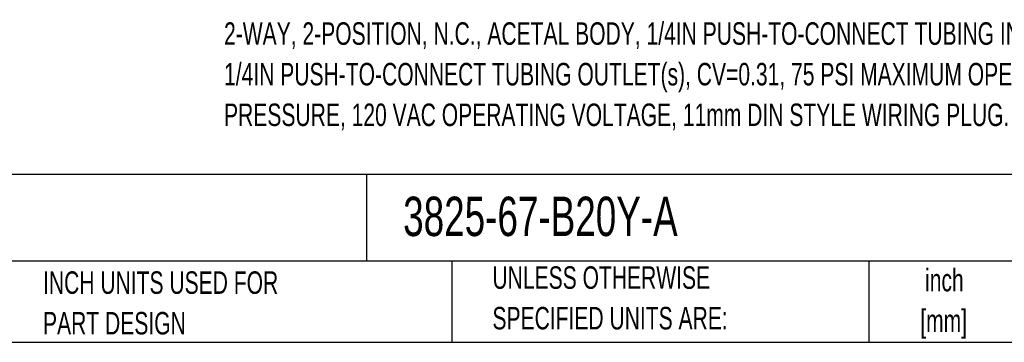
# Model space of a CAD drawing. Header units: inches. Extents: x 0.5 to 21.5, y 0.5 to 16.5.
# Tile 11 of 23: x 9.7 to 17, y 0.5 to 2.9. Entities that reach past the tile are written whole.
import ezdxf

# ---------------------------------------------------------------- set-up
doc = ezdxf.new("R2010")
doc.units = ezdxf.units.IN
doc.header["$LTSCALE"] = 2
doc.header["$MEASUREMENT"] = 0
doc.layers.add('TEXT', color=140, linetype='Continuous', lineweight=25)
doc.styles.add('SLDTEXTSTYLE0', font='TXT', dxfattribs={"width": 0.7})

# ---------------------------------------------------------------- blocks, each defined once
blk = doc.blocks.new('SW_NOTE_0')
at = {"layer": 'TEXT', "color": 0, "char_height": 0.166667, "attachment_point": 1, "style": 'SLDTEXTSTYLE0'}
for s, insert in [('2-WAY, 2-POSITION, N.C., ACETAL BODY, 1/4IN PUSH-TO-CONNECT TUBING INLET(s),', (0, 0.2148)), ('1/4IN PUSH-TO-CONNECT TUBING OUTLET(s), CV=0.31, 75 PSI MAXIMUM OPERATING', (0, -0.0861)), ('PRESSURE, 120 VAC OPERATING VOLTAGE, 11mm DIN STYLE WIRING PLUG.', (0, -0.3871))]:
    blk.add_mtext(s, dxfattribs=dict(at, insert=insert))
blk = doc.blocks.new('SW_NOTE_0_1')
at = {"layer": 'TEXT', "color": 0, "char_height": 0.16667, "attachment_point": 2, "style": 'SLDTEXTSTYLE0'}
for s, insert in [('inch', (0.25, 0.2148)), ('[mm]', (0.2444, -0.0861))]:
    blk.add_mtext(s, dxfattribs=dict(at, insert=insert))
blk = doc.blocks.new('SW_NOTE_0_2')
at = {"layer": 'TEXT', "color": 0, "char_height": 0.166667, "attachment_point": 1, "style": 'SLDTEXTSTYLE0'}
for s, insert in [('UNLESS OTHERWISE', (0, 0.2148)), ('SPECIFIED UNITS ARE:', (0, -0.0861))]:
    blk.add_mtext(s, dxfattribs=dict(at, insert=insert))
blk = doc.blocks.new('SW_NOTE_0_6')
at = {"layer": 'TEXT', "color": 0, "char_height": 0.166667, "attachment_point": 1, "style": 'SLDTEXTSTYLE0'}
for s, insert in [('INCH UNITS USED FOR', (0, 0.2148)), ('PART DESIGN', (0, -0.0861))]:
    blk.add_mtext(s, dxfattribs=dict(at, insert=insert))

msp = doc.modelspace()

# ---------------------------------------------------------------- linework, layer by layer
at = {"layer": 'TEXT'}
for p, q in [((21.5, 1.7422), (0.5, 1.7422)), ((12.2645, 1.7422), (12.2645, 1.1)), ((21.5, 1.1), (0.5, 1.1)), ((12.8961, 1.1), (12.8961, 0.5)), ((15.9862, 1.1), (15.9862, 0.5)), ((0.5, 0.5), (21.5, 0.5))]:
    msp.add_line(p, q, dxfattribs=at)

# ---------------------------------------------------------------- block references
for name, p in [('SW_NOTE_0', (11.2093, 2.656)), ('SW_NOTE_0_6', (9.8685, 0.8109)), ('SW_NOTE_0_2', (13.1975, 0.8482)), ('SW_NOTE_0_1', (16.2952, 0.8295))]:
    msp.add_blockref(name, p, dxfattribs=at)

# ---------------------------------------------------------------- texts
at = {"layer": 'TEXT', "insert": (12.536, 1.5788), "char_height": 0.291667, "attachment_point": 1, "style": 'SLDTEXTSTYLE0'}
msp.add_mtext('3825-67-B20Y-A', dxfattribs=at)

doc.saveas('drawing.dxf')
